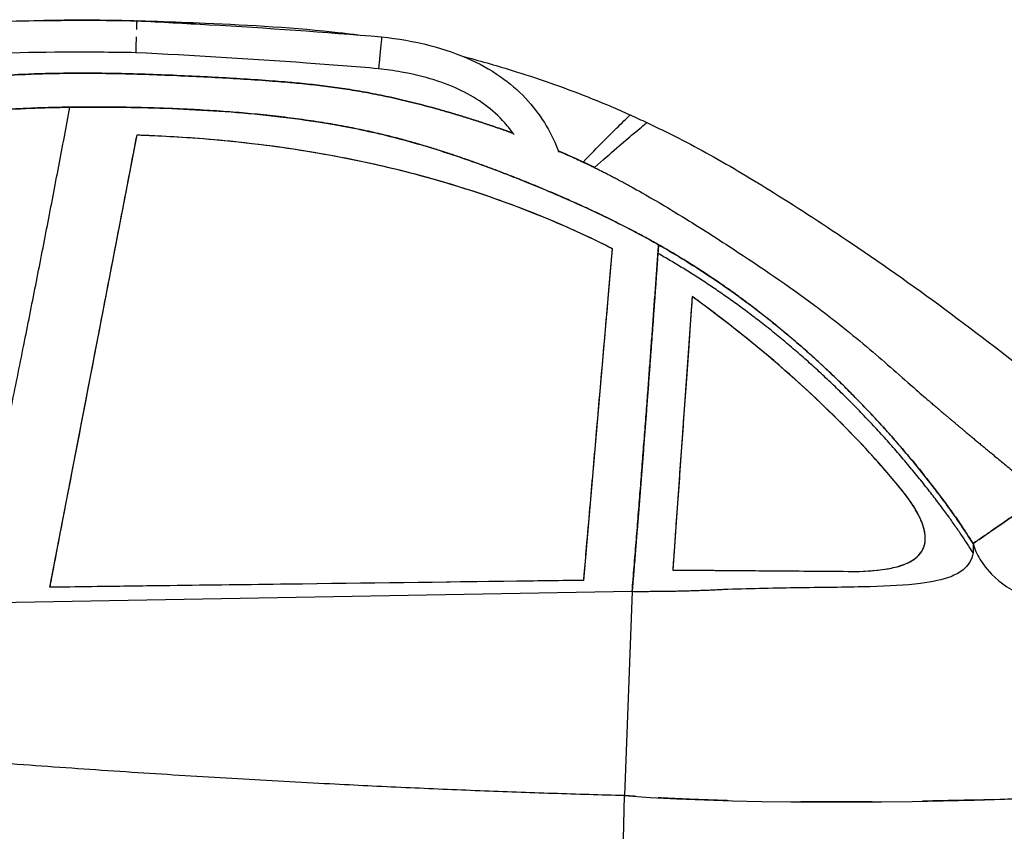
# Model space of a CAD drawing. Header units: millimetres. Extents: x -411 to 6777, y 0 to 7277.
# Tile 14 of 16: x 3145 to 4507, y 3615 to 4738. Entities that reach past the tile are written whole.
import ezdxf

# ---------------------------------------------------------------- set-up
doc = ezdxf.new("R2010")
doc.units = ezdxf.units.MM
doc.layers.add('car', color=10, linetype='Continuous', lineweight=25)

# ---------------------------------------------------------------- blocks, each defined once
blk = doc.blocks.new('Car_210')
at = {"layer": 'car'}
for p, q in [((3270.4, 4761.8), (3269.8, 4761.8)), ((3608.9, 4742.1), (3608.9, 4742.1)), ((3155.8, 3977), (3271.5, 4603.9)), ((3930.2, 4451.9), (3893.9, 3992.3)), ((4041.5, 4386.2), (4021.3, 4067.6)), ((4021.3, 4067.6), (4017.5, 4007.6)), ((4017.5, 4007.6), (4076.1, 4007.6)), ((4076.1, 4007.6), (4267.5, 4007.6)), ((3893.9, 3992.3), (3155.8, 3977)), ((3961.5, 3977.2), (3046.1, 3953.8)), ((3961.5, 3977.2), (3046.1, 3953.8)), ((3961.5, 3977.2), (3952.9, 3694.9)), ((3961.5, 3977.2), (3952.9, 3694.9)), ((3951.1, 3543.5), (3952.9, 3694.9)), ((3951.1, 3543.5), (3952.9, 3694.9))]:
    blk.add_line(p, q, dxfattribs=at)
for points, degree, knots in [([(2885.3, 4743.5), (2917.6, 4748), (2950.1, 4751.3), (3019.7, 4756.8), (3056.8, 4758.7), (3141.5, 4761.5), (3188.9, 4762.1), (3247.5, 4762), (3258.7, 4761.9), (3269.8, 4761.8)], 3, [0, 0, 0, 0, 9.77904, 9.77904, 20.941812, 20.941812, 35.179557, 35.179557, 38.521706, 38.521706, 38.521706, 38.521706]), ([(3120.4, 4760.7), (3157.8, 4762.3), (3195.2, 4762.7), (3276.6, 4762.1), (3320.6, 4760.9), (3427.1, 4757), (3489.7, 4754.3), (3560.1, 4746.6), (3568.3, 4745.7), (3576.6, 4744.6)], 3, [58.42645, 58.42645, 58.42645, 58.42645, 69.640858, 69.640858, 82.854315, 82.854315, 101.611399, 101.611399, 104.099213, 104.099213, 104.099213, 104.099213]), ([(3269.8, 4761.6), (3269.8, 4761.3), (3269.8, 4760.7), (3269.7, 4758.3), (3269.7, 4756.4), (3269.6, 4752.9), (3269.5, 4751.4), (3269.5, 4749.7)], 3, [-20.706658, -20.706658, -20.706658, -20.706658, -19.735276, -19.735276, -18.465093, -18.465093, -17.757355, -17.757355, -17.757355, -17.757355]), ([(3270.4, 4761.8), (3303.7, 4760.4), (3337, 4758.8), (3449.9, 4753.2), (3529.4, 4748.4), (3608.9, 4742.1)], 3, [0, 0, 0, 0, 10.000076, 10.000076, 33.904293, 33.904293, 33.904293, 33.904293]), ([(3608.9, 4741.9), (3608.9, 4741.7), (3608.8, 4741.5), (3608.7, 4740.2), (3608.6, 4738.3), (3608.4, 4735.9), (3608.3, 4734.8), (3608.2, 4733.5), (3607.9, 4730.7), (3607.8, 4729.2), (3607.5, 4726.1), (3607.4, 4724.5), (3607.1, 4722), (3607, 4721), (3606.9, 4720)], 3, [-20.556831, -20.556831, -20.556831, -20.556831, -20.036639, -20.036639, -18.431467, -18.431467, -18.431467, -17.714266, -17.714266, -17.086409, -17.086409, -16.551692, -16.551692, -16.238612, -16.238612, -16.238612, -16.238612]), ([(3608.9, 4742.1), (3631.3, 4739.8), (3653.6, 4736.3), (3695.4, 4725.9), (3715, 4719.4), (3749.5, 4703.8), (3764.7, 4695.1), (3790.9, 4676.1), (3802.4, 4665.9), (3822, 4644.3), (3830.5, 4632.9), (3844.7, 4609.3), (3850.6, 4597), (3855.4, 4584.4)], 3, [0, 0, 0, 0, 6.745165, 6.745165, 12.903303, 12.903303, 18.095598, 18.095598, 22.640004, 22.640004, 26.856391, 26.856391, 30.906618, 30.906618, 30.906618, 30.906618]), ([(3269.2, 4739.7), (3269.2, 4738.3), (3269.2, 4736.9), (3269.1, 4733.6), (3269, 4731.9), (3268.9, 4728), (3268.9, 4725.9), (3268.8, 4721.2), (3268.7, 4719.2), (3268.7, 4717.8), (3268.7, 4717.6), (3268.7, 4717.6)], 3, [-34.291154, -34.291154, -34.291154, -34.291154, -33.848733, -33.848733, -33.196658, -33.196658, -32.200421, -32.200421, -30.587502, -30.587502, -29.856783, -29.856783, -29.856783, -29.856783]), ([(3268.7, 4717.6), (3235.4, 4717.9), (3202, 4717.9), (3104.9, 4716.6), (3041.1, 4714.3), (2948.6, 4706.7), (2919.6, 4703.7), (2890.8, 4699.6)], 3, [0, 0, 0, 0, 10.000544, 10.000544, 29.129081, 29.129081, 37.858401, 37.858401, 37.858401, 37.858401]), ([(3604.9, 4698), (3571.7, 4700.7), (3538.4, 4703), (3426.4, 4710.3), (3347.5, 4714.2), (3268.7, 4717.6)], 3, [0, 0, 0, 0, 10.000325, 10.000325, 33.680559, 33.680559, 33.680559, 33.680559]), ([(3606.9, 4720), (3606.9, 4719.5), (3606.8, 4718.9), (3606.6, 4716.5), (3606.5, 4714.9), (3606.2, 4711.2), (3606, 4709.3), (3605.6, 4704.8), (3605.4, 4702.6), (3605, 4699), (3604.9, 4698), (3604.9, 4698)], 3, [-34.670078, -34.670078, -34.670078, -34.670078, -34.480154, -34.480154, -33.894455, -33.894455, -33.080394, -33.080394, -31.839723, -31.839723, -30.307563, -30.307563, -30.307563, -30.307563]), ([(3721.2, 4716.3), (3743.8, 4710.5), (3766.3, 4704.2), (3824.5, 4686.7), (3860, 4674.7), (3914.8, 4653.6), (3934.4, 4645.5), (3953.7, 4636.9)], 3, [118.839, 118.839, 118.839, 118.839, 125.83076, 125.83076, 137.07708, 137.07708, 143.428713, 143.428713, 143.428713, 143.428713]), ([(2739.1, 4632), (2761.8, 4637.6), (2840.8, 4654.6), (2990.7, 4676), (3142.8, 4696.1), (3448.9, 4681.7), (3577, 4673.5), (3706.7, 4639.1), (3776.2, 4615.7), (3791.8, 4610.2)], 4, [0.3893435, 0.3893435, 0.3893435, 0.3893435, 0.3893435, 0.4187311, 0.4880978, 0.5580363, 0.6275161, 0.6964337, 0.7167069, 0.7167069, 0.7167069, 0.7167069, 0.7167069]), ([(3791.8, 4610.2), (3776.2, 4615.7), (3706.7, 4639.1), (3577, 4673.5), (3448.9, 4681.7), (3142.8, 4696.1), (2990.7, 4676), (2840.8, 4654.6), (2761.8, 4637.6), (2739.1, 4632)], 4, [-0.7167069, -0.7167069, -0.7167069, -0.7167069, -0.7167069, -0.6964337, -0.6275161, -0.5580363, -0.4880978, -0.4187311, -0.3893435, -0.3893435, -0.3893435, -0.3893435, -0.3893435]), ([(3793.2, 4608.3), (3789.2, 4613.9), (3784.8, 4619.4), (3771.9, 4633.7), (3762.6, 4642), (3742.4, 4656.6), (3731.4, 4663), (3707.8, 4674.4), (3695, 4679.2), (3667.1, 4687.7), (3651.9, 4691.2), (3626.1, 4695.5), (3615.5, 4696.9), (3604.9, 4698)], 3, [6.13433, 6.13433, 6.13433, 6.13433, 8.211119, 8.211119, 11.920837, 11.920837, 15.688977, 15.688977, 19.787067, 19.787067, 24.434633, 24.434633, 27.635645, 27.635645, 27.635645, 27.635645]), ([(1912.5, 3922.6), (1981.6, 4009), (2232.2, 4252.8), (2353.4, 4383.5), (2615.3, 4541.3), (2940.9, 4625), (3117.7, 4647.4), (3544.4, 4641.7), (3847.5, 4533.1), (4165.6, 4404.7), (4378.3, 4134), (4432.8, 4047.3)], 4, [0, 0, 0, 0, 0, 0.218342, 0.304256, 0.388323, 0.481285, 0.576717, 0.671011, 0.769657, 1, 1, 1, 1, 1]), ([(3178.3, 4641.5), (3136, 4640.6), (3027.4, 4635.2), (2901.4, 4614.9), (2615.3, 4541.3), (2392.4, 4407), (2280, 4301), (2135.6, 4159.7), (2051, 4073)], 4, [-0.5332758, -0.5332758, -0.5332758, -0.5332758, -0.5332758, -0.4812849, -0.3883234, -0.3042561, -0.2183425, -0.0717077, -0.0717077, -0.0717077, -0.0717077, -0.0717077]), ([(3994.3, 4457.5), (3972.4, 4469.7), (3882.7, 4516.4), (3731.5, 4574.7), (3574.8, 4630.8), (3333.1, 4642.6), (3213.6, 4642.3), (3178.3, 4641.5)], 4, [-0.8014213, -0.8014213, -0.8014213, -0.8014213, -0.8014213, -0.769657, -0.671011, -0.5767172, -0.5332758, -0.5332758, -0.5332758, -0.5332758, -0.5332758]), ([(3889, 4571.1), (3909.5, 4592.7), (3925.9, 4609.3), (3945.2, 4628.6), (3950.5, 4633.8), (3953.4, 4636.6), (3953.7, 4636.9), (3953.7, 4636.9)], 3, [0, 0, 0, 0, 33.782372, 33.782372, 58.735366, 58.735366, 67.051219, 67.051219, 67.051219, 67.051219]), ([(3889, 4571.1), (3909.5, 4592.7), (3925.9, 4609.3), (3945.2, 4628.6), (3950.5, 4633.8), (3953.4, 4636.6), (3953.7, 4636.9), (3953.7, 4636.9)], 3, [0, 0, 0, 0, 33.782372, 33.782372, 58.735366, 58.735366, 67.051219, 67.051219, 67.051219, 67.051219]), ([(3904.8, 4563.7), (3927.6, 4584.3), (3945.8, 4600.1), (3967.4, 4618.5), (3973.3, 4623.4), (3976.4, 4626), (3976.8, 4626.3), (3976.9, 4626.3), (3976.9, 4626.3), (3976.9, 4626.3)], 3, [0, 0, 0, 0, 33.848921, 33.848921, 58.814938, 58.814938, 66.658283, 66.658283, 67.072858, 67.072858, 67.072858, 67.072858]), ([(3904.8, 4563.7), (3927.6, 4584.3), (3945.8, 4600.1), (3967.4, 4618.5), (3973.3, 4623.4), (3976.4, 4626), (3976.8, 4626.3), (3976.9, 4626.3), (3976.9, 4626.3), (3976.9, 4626.3)], 3, [0, 0, 0, 0, 33.848921, 33.848921, 58.814938, 58.814938, 66.658283, 66.658283, 67.072858, 67.072858, 67.072858, 67.072858]), ([(3976.9, 4626.3), (4006.6, 4612.8), (4035.8, 4598.1), (4094.5, 4566), (4123.9, 4548.7), (4189.6, 4508.5), (4225.7, 4485.3), (4308.3, 4430.5), (4354.5, 4398.4), (4446.2, 4331.4), (4491.5, 4296.3), (4557, 4245.7), (4577.2, 4230.1), (4597.5, 4214.6)], 3, [0, 0, 0, 0, 9.804682, 9.804682, 20.039582, 20.039582, 32.918123, 32.918123, 49.776695, 49.776695, 66.971537, 66.971537, 74.620553, 74.620553, 74.620553, 74.620553]), ([(3155.8, 3977), (3157.5, 3986.4), (3159.2, 3995.7), (3161, 4005.1), (3166.3, 4034.1), (3171.7, 4063.1), (3177, 4092), (3192.9, 4178), (3208.7, 4263.7), (3224.4, 4349), (3232.3, 4391.7), (3240.2, 4434.2), (3248, 4476.7), (3251.9, 4498), (3255.8, 4519.2), (3259.8, 4540.4), (3262.4, 4554.7), (3265, 4568.9), (3267.6, 4583.1), (3268.9, 4590.1), (3270.2, 4597), (3271.5, 4603.9)], 3, [-64.36409, -64.36409, -64.36409, -64.36409, -61.510936, -61.510936, -61.510936, -52.652376, -52.652376, -52.652376, -26.35166, -26.35166, -26.35166, -13.201302, -13.201302, -13.201302, -6.626123, -6.626123, -6.626123, -2.204456, -2.204456, -2.204456, -0.050944, -0.050944, -0.050944, -0.050944]), ([(3271.5, 4603.9), (3302, 4603.2), (3332.6, 4601.7), (3414.5, 4595.8), (3465.9, 4590), (3553.9, 4575.8), (3590.6, 4568.6), (3679.9, 4547.7), (3732.2, 4532.4), (3808.8, 4505.1), (3833.6, 4495.4), (3882.5, 4474.7), (3906.5, 4463.7), (3930.2, 4451.9)], 3, [0, 0, 0, 0, 9.168257, 9.168257, 24.667377, 24.667377, 35.90466, 35.90466, 52.215898, 52.215898, 60.184883, 60.184883, 68.082258, 68.082258, 68.082258, 68.082258]), ([(3271.5, 4603.9), (3282.4, 4603.7), (3293.3, 4603.3), (3304.1, 4602.8), (3343.7, 4601.2), (3383.2, 4598.4), (3422.6, 4594.3), (3466.4, 4589.6), (3510.1, 4583.4), (3553.5, 4575.4), (3588.1, 4569), (3622.4, 4561.5), (3656.5, 4552.8), (3694.2, 4543.2), (3731.4, 4532.1), (3768.3, 4519.4), (3796, 4509.9), (3823.4, 4499.6), (3850.4, 4488.3), (3864.1, 4482.6), (3877.7, 4476.7), (3891.2, 4470.5), (3901.1, 4466), (3910.9, 4461.3), (3920.7, 4456.6), (3923.8, 4455.1), (3927, 4453.5), (3930.2, 4451.9)], 3, [0, 0, 0, 0, 3.267287, 3.267287, 3.267287, 15.14713, 15.14713, 15.14713, 28.380912, 28.380912, 28.380912, 38.946013, 38.946013, 38.946013, 50.593187, 50.593187, 50.593187, 59.337723, 59.337723, 59.337723, 63.779403, 63.779403, 63.779403, 67.026307, 67.026307, 67.026307, 68.082258, 68.082258, 68.082258, 68.082258]), ([(3854.8, 4586), (3873.3, 4578.3), (3899.9, 4566.5), (3925.5, 4553.9), (3951, 4540.2), (3959.4, 4535.6)], 4, [0.73792612, 0.73792612, 0.73792612, 0.73792612, 0.73792612, 0.76370819, 0.77625704, 0.77625704, 0.77625704, 0.77625704, 0.77625704]), ([(3959.4, 4535.6), (3980.3, 4524.2), (4001.1, 4512.1), (4047.3, 4484.4), (4072.5, 4468.6), (4135.9, 4427.8), (4174.1, 4402.4), (4237.4, 4355.9), (4263, 4335.7), (4309.9, 4296.6), (4331.9, 4277.3), (4359.4, 4253.5), (4366.4, 4247.5), (4372.7, 4242.2)], 3, [0, 0, 0, 0, 7.351438, 7.351438, 16.391449, 16.391449, 30.222429, 30.222429, 39.978327, 39.978327, 48.55112, 48.55112, 51.543355, 51.543355, 51.543355, 51.543355]), ([(3930.2, 4451.9), (3929.6, 4445.2), (3929.1, 4438.4), (3928.6, 4431.6), (3927.4, 4417.4), (3926.3, 4403.1), (3925.2, 4388.8), (3920, 4323.6), (3914.9, 4257.9), (3909.6, 4191.8), (3907, 4158.7), (3904.4, 4125.5), (3901.8, 4092.3), (3900.4, 4074.2), (3898.9, 4056.1), (3897.5, 4038), (3896.5, 4025.4), (3895.5, 4012.8), (3894.5, 4000.2), (3894.3, 3997.6), (3894.1, 3994.9), (3893.9, 3992.3)], 3, [-46.92663, -46.92663, -46.92663, -46.92663, -44.821367, -44.821367, -44.821367, -40.392102, -40.392102, -40.392102, -20.221136, -20.221136, -20.221136, -10.135653, -10.135653, -10.135653, -4.659288, -4.659288, -4.659288, -0.848468, -0.848468, -0.848468, -0.05017, -0.05017, -0.05017, -0.05017]), ([(4041.5, 4386.2), (4041.1, 4380.2), (4040.7, 4374.3), (4040.3, 4368.3), (4039.1, 4349.2), (4037.9, 4330.1), (4036.7, 4310.8), (4035.6, 4293.8), (4034.5, 4276.7), (4033.4, 4259.6), (4031.5, 4228.3), (4029.5, 4197.3), (4027.5, 4165.5), (4026.5, 4149.6), (4025.5, 4133.5), (4024.4, 4117.1), (4023.4, 4101.5), (4022.4, 4085.6), (4021.4, 4070.3), (4021.4, 4069.4), (4021.3, 4068.5), (4021.3, 4067.6)], 3, [-32.817667, -32.817667, -32.817667, -32.817667, -30.919015, -30.919015, -30.919015, -24.890061, -24.890061, -24.890061, -19.57015, -19.57015, -19.57015, -9.785075, -9.785075, -9.785075, -4.892537, -4.892537, -4.892537, -0.278322, -0.278322, -0.278322, 0, 0, 0, 0]), ([(4335.5, 4118.4), (4295.3, 4167), (4250.9, 4212.7), (4152.7, 4302.2), (4097.9, 4345.8), (4041.5, 4386.2)], 3, [0, 0, 0, 0, 19.100894, 19.100894, 39.972655, 39.972655, 39.972655, 39.972655]), ([(4335.5, 4118.4), (4322.2, 4134.5), (4308.4, 4150.3), (4294.2, 4165.8), (4265, 4197.7), (4234.1, 4228.1), (4202.1, 4257.2), (4176.1, 4280.9), (4149.2, 4303.7), (4121.6, 4325.7), (4102.1, 4341.2), (4082.3, 4356.4), (4062.2, 4371.1), (4055.4, 4376.2), (4048.4, 4381.2), (4041.5, 4386.2)], 3, [0, 0, 0, 0, 6.337162, 6.337162, 6.337162, 19.359976, 19.359976, 19.359976, 29.925507, 29.925507, 29.925507, 37.403231, 37.403231, 37.403231, 39.972655, 39.972655, 39.972655, 39.972655]), ([(4267.5, 4007.6), (4289.3, 4007.8), (4311.7, 4009.7), (4337.4, 4017.4), (4345.3, 4020.7), (4355.8, 4028.4), (4359.3, 4032), (4364.1, 4039.9), (4365.6, 4043.9), (4367, 4053.1), (4366.6, 4058.2), (4364, 4071.5), (4360.4, 4080), (4350.6, 4098.3), (4343.1, 4108.9), (4335.5, 4118.4)], 3, [0, 0, 0, 0, 6.541458, 6.541458, 9.342532, 9.342532, 11.094422, 11.094422, 12.609413, 12.609413, 14.379906, 14.379906, 17.409221, 17.409221, 21.657737, 21.657737, 21.657737, 21.657737]), ([(4267.5, 4007.6), (4285.5, 4007.8), (4304, 4009.1), (4320, 4012.6), (4323.6, 4013.4), (4327, 4014.3), (4330.3, 4015.3), (4333.6, 4016.3), (4336.9, 4017.5), (4340.2, 4018.9), (4345.5, 4021.2), (4350.5, 4024.1), (4354.7, 4027.7), (4357.7, 4030.4), (4360.3, 4033.4), (4362.3, 4036.8), (4364, 4039.8), (4365.2, 4043.1), (4365.9, 4046.6), (4366.7, 4050.5), (4366.8, 4054.6), (4366.4, 4058.5), (4365.8, 4064.1), (4364.2, 4069.7), (4362.1, 4075.1), (4360.6, 4079.1), (4358.8, 4082.9), (4356.8, 4086.6), (4355.2, 4089.7), (4353.4, 4092.8), (4351.6, 4095.8), (4346.7, 4103.7), (4341.2, 4111.3), (4335.5, 4118.4)], 3, [0, 0, 0, 0, 5.414434, 5.414434, 5.414434, 6.612236, 6.612236, 6.612236, 7.811548, 7.811548, 7.811548, 9.773907, 9.773907, 9.773907, 11.173132, 11.173132, 11.173132, 12.422929, 12.422929, 12.422929, 13.840097, 13.840097, 13.840097, 15.825879, 15.825879, 15.825879, 17.282573, 17.282573, 17.282573, 18.503764, 18.503764, 18.503764, 21.657737, 21.657737, 21.657737, 21.657737]), ([(4021.3, 4067.6), (4020.9, 4061), (4020.4, 4054.5), (4020, 4048), (4019.8, 4044), (4019.5, 4039.9), (4019.3, 4035.7), (4019, 4032.3), (4018.8, 4028.8), (4018.6, 4025.5), (4018.3, 4020.1), (4017.9, 4015.1), (4017.7, 4010.5), (4017.6, 4009.5), (4017.5, 4008.5), (4017.5, 4007.6)], 3, [-5.080564, -5.080564, -5.080564, -5.080564, -3.470721, -3.470721, -3.470721, -2.471026, -2.471026, -2.471026, -1.655281, -1.655281, -1.655281, -0.336417, -0.336417, -0.336417, -0.050113, -0.050113, -0.050113, -0.050113]), ([(4432.8, 4034.6), (4432.2, 4029.8), (4430.7, 4025.2), (4425.8, 4017.1), (4422.8, 4013.7), (4414.2, 4006.8), (4408.2, 4003.7), (4391, 3997), (4377.1, 3993.9), (4340, 3988.9), (4315.9, 3987.5), (4262.5, 3985.6), (4230.1, 3985.1), (4159.2, 3983.5), (4128.5, 3982.6), (4093.7, 3981.3)], 3, [0, 0, 0, 0, 1.480303, 1.480303, 2.87166, 2.87166, 4.828271, 4.828271, 8.447333, 8.447333, 12.930948, 12.930948, 17.92304, 17.92304, 22.563758, 22.563758, 22.563758, 22.563758]), ([(4432.8, 4034.6), (4432.2, 4029.8), (4430.7, 4025.2), (4425.8, 4017.1), (4422.8, 4013.7), (4414.2, 4006.8), (4408.2, 4003.7), (4391, 3997), (4377.1, 3993.9), (4340, 3988.9), (4315.9, 3987.5), (4262.5, 3985.6), (4230.1, 3985.1), (4159.2, 3983.5), (4128.5, 3982.6), (4093.7, 3981.3)], 3, [0, 0, 0, 0, 1.480303, 1.480303, 2.87166, 2.87166, 4.828271, 4.828271, 8.447333, 8.447333, 12.930948, 12.930948, 17.92304, 17.92304, 22.563758, 22.563758, 22.563758, 22.563758]), ([(4017.5, 4007.6), (4023.9, 4007.6), (4030.8, 4007.6), (4038.2, 4007.6), (4047.5, 4007.6), (4057.5, 4007.6), (4068.6, 4007.6), (4071, 4007.6), (4073.6, 4007.6), (4076.1, 4007.6)], 3, [-7.020382, -7.020382, -7.020382, -7.020382, -4.234709, -4.234709, -4.234709, -0.771263, -0.771263, -0.771263, 0, 0, 0, 0]), ([(4076.1, 4007.6), (4084.3, 4007.6), (4092.2, 4007.6), (4100, 4007.6), (4107.9, 4007.6), (4115.7, 4007.6), (4123.6, 4007.6), (4129.2, 4007.6), (4135, 4007.6), (4140.8, 4007.6), (4146.8, 4007.6), (4152.8, 4007.6), (4158.7, 4007.6), (4195.2, 4007.6), (4229.1, 4007.6), (4267.5, 4007.6)], 3, [-20.116727, -20.116727, -20.116727, -20.116727, -17.683995, -17.683995, -17.683995, -15.208495, -15.208495, -15.208495, -13.4257, -13.4257, -13.4257, -11.569854, -11.569854, -11.569854, -0.050041, -0.050041, -0.050041, -0.050041]), ([(3893.9, 3992.3), (3863.5, 3991.7), (3832.8, 3991), (3801.9, 3990.4), (3698.9, 3988.2), (3592.9, 3986.1), (3485, 3983.8), (3431, 3982.7), (3376.5, 3981.6), (3321.6, 3980.5), (3293.3, 3979.9), (3264.9, 3979.3), (3236.3, 3978.7), (3216.1, 3978.3), (3195.8, 3977.9), (3175.5, 3977.4), (3168.9, 3977.3), (3162.3, 3977.2), (3155.8, 3977)], 3, [-76.805593, -76.805593, -76.805593, -76.805593, -66.785121, -66.785121, -66.785121, -33.417561, -33.417561, -33.417561, -16.733781, -16.733781, -16.733781, -8.130945, -8.130945, -8.130945, -2.019941, -2.019941, -2.019941, -0.050001, -0.050001, -0.050001, -0.050001]), ([(4096.8, 3689), (4086.6, 3689.3), (4059.7, 3689.9), (4032.4, 3690.9), (4010.9, 3691.7), (3999.8, 3692.2)], 4, [-0.3490083, -0.3490083, -0.3490083, -0.3490083, -0.3490083, -0.2804808, -0.1719916, -0.1719916, -0.1719916, -0.1719916, -0.1719916]), ([(4296, 3689), (4283.4, 3688.8), (4259.1, 3688.5), (4233.3, 3688.3), (4208.3, 3688.1), (4197, 3688.1)], 4, [-0.7075047, -0.7075047, -0.7075047, -0.7075047, -0.7075047, -0.610694, -0.5287905, -0.5287905, -0.5287905, -0.5287905, -0.5287905])]:
    blk.add_open_spline(points, degree=degree, knots=knots, dxfattribs=at)
for points, degree in [([(3269.8, 4761.8), (3269.8, 4761.8), (3269.8, 4761.8), (3269.8, 4761.6)], 3), ([(3608.9, 4742.1), (3608.9, 4742.1), (3608.9, 4742), (3608.9, 4741.9)], 3), ([(3046.1, 3953.8), (3118.1, 4306.4), (3178.3, 4641.5)], 2), ([(3046.1, 3953.8), (3118.1, 4306.4), (3178.3, 4641.5)], 2), ([(3953.7, 4636.9), (3961.4, 4633.4), (3969.2, 4630), (3976.9, 4626.3)], 3), ([(3889, 4571.1), (3880.6, 4574.9), (3872.1, 4578.7), (3863.5, 4582.4), (3854.8, 4586)], 4), ([(3904.8, 4563.7), (3900.9, 4565.6), (3896.9, 4567.4), (3893, 4569.3), (3889, 4571.1)], 4), ([(3961.5, 3977.2), (3980.5, 4233.8), (3994.3, 4457.5)], 2), ([(3994.3, 4457.5), (3993.9, 4451.5), (3993.5, 4445.5)], 2), ([(4432.8, 4047.3), (4385.8, 4122), (4268.6, 4273.2), (4130.9, 4381.2), (3994.3, 4457.5)], 4), ([(3993.5, 4445.5), (3983.5, 4283.7), (3970.8, 4104.9)], 2), ([(4432.8, 4034.6), (4385.7, 4109.5), (4268.3, 4260.9), (4130.4, 4369.1), (3993.5, 4445.5)], 4), ([(4372.7, 4242.2), (4401.1, 4218.5), (4432.9, 4192), (4472.7, 4159.4), (4528.9, 4115)], 4), ([(3970.8, 4104.9), (3966.3, 4042.1), (3961.5, 3977.2)], 2), ([(4528.9, 4115), (4504.9, 4098), (4432.8, 4047.3)], 2), ([(4432.8, 4047.3), (4504.9, 4098), (4528.9, 4115)], 2), ([(4432.8, 4047.3), (4432.8, 4040.9), (4432.8, 4034.6)], 2), ([(4432.8, 4047.3), (4435.1, 4039.7), (4438.3, 4032.6), (4442.2, 4026)], 3), ([(4432.8, 4047.3), (4432.8, 4040.9), (4432.8, 4034.6)], 2), ([(4442.2, 4026), (4513.3, 3906.9), (4840.1, 3938), (5039.9, 3940.8)], 3), ([(4093.7, 3981.3), (4031.1, 3977.4), (3961.5, 3977.2)], 2), ([(4093.7, 3981.3), (4031.1, 3977.4), (3961.5, 3977.2)], 2), ([(3952.9, 3694.9), (3524.9, 3702.8), (3018.8, 3737.9)], 2), ([(3952.9, 3694.9), (3524.9, 3702.8), (3018.8, 3737.9)], 2), ([(3952.9, 3694.9), (4327.3, 3670.3), (4929.7, 3720), (5125.5, 3727.7)], 3), ([(5040.2, 3723.4), (4895, 3715.2), (4662.6, 3699.6), (4428.5, 3692.2)], 3), ([(3969, 3693.9), (3964.8, 3694.1), (3961.1, 3694.4), (3957.4, 3694.6), (3953, 3694.9)], 4), ([(4428.5, 3692.2), (4410.4, 3691.7), (4395.2, 3691.2), (4380.6, 3690.8), (4365.6, 3690.4)], 4)]:
    blk.add_open_spline(points, degree=degree, dxfattribs=at)

msp = doc.modelspace()

# ---------------------------------------------------------------- block references
at = {"layer": 'car', "rotation": 359.555457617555}
msp.add_blockref('Car_210', (0, 0), dxfattribs=at)

doc.saveas('drawing.dxf')
